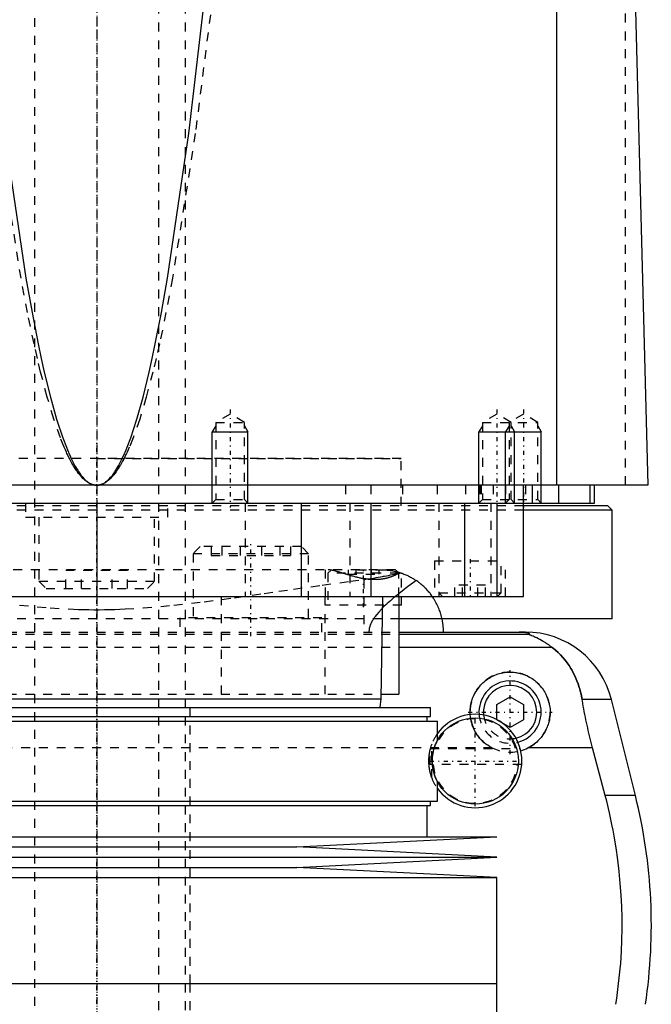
# Model space of a CAD drawing. Extents: x -90 to 90, y -319 to 984.
# Tile 7 of 11: x -9 to 62, y 18 to 129. Entities that reach past the tile are written whole.
import ezdxf

# ---------------------------------------------------------------- set-up
doc = ezdxf.new("R2010")
doc.units = 0
doc.linetypes.add('CENTER', pattern=[1.5, 0.45, -0.5, 0.05, -0.5])
doc.linetypes.add('DASHED', pattern=[2, 1, -1])
for name, color, linetype in [('AM_0', 7, 'CONTINUOUS'), ('AM_10', 7, 'CONTINUOUS'), ('AM_3', 7, 'DASHED'), ('AM_7', 7, 'CENTER')]:
    doc.layers.add(name, color=color, linetype=linetype)

msp = doc.modelspace()

# ---------------------------------------------------------------- linework, layer by layer
at = {"layer": 'AM_0', "color": 7, "linetype": 'CONTINUOUS'}
for p, q in [((51.74, 76.5), (51.74, 137.05)), ((60.5, 133.35), (62, 76.5)), ((62, 76.5), (-62, 76.5)), ((48, 64), (48, 76.5)), ((49, 76.5), (49, 74.5)), ((52, 74.5), (52, 76.5)), ((55.47, 76.5), (55.47, 74.5)), ((56, 74.5), (56, 76.5)), ((-56, 74.5), (56, 74.5)), ((0, 74.5), (0, 64)), ((13, 74.5), (13, 74.5)), ((23, 74.5), (23, 64)), ((30.85, 74.5), (30.85, 64)), ((41.36, 74.5), (41.36, 64)), ((45, 74.5), (45, 64)), ((57.5, 74.2), (48.01, 74.2)), ((58, 73.7), (57.5, 74.2)), ((58, 73.7), (48.01, 73.7)), ((58, 61.5), (58, 73.7)), ((-48, 64), (48, 64)), ((32, 52.5), (32.18, 64)), ((34, 64), (34, 53)), ((58, 61.5), (34.04, 61.5)), ((34, 60), (48.19, 60)), ((34, 59.75), (48.57, 59.75)), ((34, 58.31), (51.17, 58.31)), ((-32, 52.5), (32, 52.5)), ((31.9, 51.5), (32, 52.5)), ((32.01, 53), (34, 53)), ((45, 51.87), (46.5, 52.73)), ((46.5, 52.73), (48, 51.87)), ((57.89, 52.43), (54.6, 52.43)), ((60.6, 41.62), (57.89, 52.43)), ((-37.53, 51.5), (37.53, 51.5)), ((37.53, 50.5), (37.53, 51.5)), ((45, 50.13), (45, 51.87)), ((48, 51.87), (48, 50.13)), ((-38.33, 50), (38.33, 50)), ((-37.53, 50.5), (37.53, 50.5)), ((37.17, 50), (37.17, 50.5)), ((38.33, 47.84), (38.33, 50)), ((46.5, 49.27), (45, 50.13)), ((48, 50.13), (46.5, 49.27)), ((55.78, 46.97), (48.5, 46.97)), ((57.2, 41.62), (55.78, 46.97)), ((38.33, 41), (38.33, 43.16)), ((-38.33, 41), (38.33, 41)), ((37.53, 40.5), (37.53, 41)), ((60.6, 41.62), (57.2, 41.62)), ((-37.53, 40.5), (37.53, 40.5)), ((37.17, 37), (37.17, 40.5)), ((-45, 37), (45, 37)), ((22.5, 35.85), (45, 37)), ((-22.5, 35.85), (22.5, 35.85)), ((45, 34.7), (22.5, 35.85)), ((-45, 34.7), (45, 34.7)), ((22.5, 33.55), (45, 34.7)), ((-22.5, 33.55), (22.5, 33.55)), ((45, 32.4), (22.5, 33.55)), ((-45, 32.4), (45, 32.4)), ((45, 20.5), (45, 32.4)), ((-45, 20.5), (45, 20.5)), ((-45, 20.5), (0, 20.5)), ((45, 7.1), (45, 20.5))]:
    msp.add_line(p, q, dxfattribs=at)
for points in [[(0, 76.5, 0), (0.01, 76.5, 0), (0.03, 76.5, 0), (0.05, 76.5, 0), (0.06, 76.5, 0), (0.07, 76.5, 0), (0.09, 76.5, 0), (0.11, 76.5, 0), (0.13, 76.51, 0), (0.14, 76.51, 0), (0.16, 76.51, 0), (0.17, 76.51, 0), (0.18, 76.51, 0), (0.2, 76.51, 0), (0.22, 76.52, 0), (0.24, 76.52, 0), (0.26, 76.52, 0), (0.28, 76.53, 0), (0.29, 76.53, 0), (0.3, 76.53, 0), (0.32, 76.54, 0), (0.34, 76.54, 0), (0.35, 76.54, 0), (0.36, 76.55, 0), (0.38, 76.55, 0), (0.4, 76.56, 0), (0.41, 76.56, 0), (0.42, 76.56, 0), (0.43, 76.57, 0), (0.45, 76.58, 0), (0.47, 76.58, 0), (0.49, 76.59, 0), (0.51, 76.6, 0), (0.52, 76.6, 0), (0.53, 76.6, 0), (0.55, 76.61, 0), (0.57, 76.62, 0), (0.59, 76.63, 0), (0.61, 76.63, 0), (0.63, 76.64, 0), (0.64, 76.65, 0), (0.65, 76.65, 0), (0.67, 76.66, 0), (0.69, 76.67, 0), (0.75, 76.71, 0), (0.87, 76.78, 0), (0.99, 76.85, 0), (1.04, 76.9, 0), (1.1, 76.94, 0), (1.22, 77.04, 0), (1.33, 77.15, 0), (1.45, 77.27, 0), (1.56, 77.39, 0), (1.68, 77.53, 0), (1.74, 77.6, 0), (1.8, 77.68, 0), (1.91, 77.83, 0), (2.03, 78, 0), (2.09, 78.09, 0), (2.14, 78.18, 0), (2.26, 78.36, 0), (2.38, 78.56, 0), (2.43, 78.66, 0), (2.49, 78.76, 0), (2.61, 78.98, 0), (2.72, 79.2, 0), (2.84, 79.44, 0), (2.95, 79.68, 0), (3.07, 79.94, 0), (3.13, 80.07, 0), (3.19, 80.2, 0), (3.3, 80.48, 0), (3.42, 80.76, 0), (3.82, 81.83, 0), (4.52, 83.94, 0), (5.21, 86.41, 0), (5.9, 89.22, 0), (6.24, 90.76, 0), (6.59, 92.39, 0), (7.28, 95.91, 0), (7.97, 99.77, 0), (10.36, 116.04, 0), (12.4, 133.35, 0)], [(-10.36, 116.04, 0), (-7.97, 99.77, 0), (-7.28, 95.91, 0), (-6.59, 92.39, 0), (-6.24, 90.76, 0), (-5.9, 89.22, 0), (-5.21, 86.41, 0), (-4.52, 83.94, 0), (-3.82, 81.83, 0), (-3.42, 80.76, 0), (-3.3, 80.48, 0), (-3.19, 80.2, 0), (-3.13, 80.07, 0), (-3.07, 79.94, 0), (-2.95, 79.68, 0), (-2.84, 79.44, 0), (-2.72, 79.2, 0), (-2.61, 78.98, 0), (-2.49, 78.76, 0), (-2.43, 78.66, 0), (-2.38, 78.56, 0), (-2.26, 78.36, 0), (-2.14, 78.18, 0), (-2.09, 78.09, 0), (-2.03, 78, 0), (-1.91, 77.83, 0), (-1.8, 77.68, 0), (-1.74, 77.6, 0), (-1.68, 77.53, 0), (-1.56, 77.39, 0), (-1.45, 77.27, 0), (-1.33, 77.15, 0), (-1.22, 77.04, 0), (-1.1, 76.94, 0), (-1.04, 76.9, 0), (-0.99, 76.85, 0), (-0.87, 76.78, 0), (-0.75, 76.71, 0), (-0.64, 76.65, 0), (-0.57, 76.62, 0), (-0.55, 76.61, 0), (-0.53, 76.6, 0), (-0.52, 76.6, 0), (-0.51, 76.6, 0), (-0.49, 76.59, 0), (-0.47, 76.58, 0), (-0.45, 76.58, 0), (-0.43, 76.57, 0), (-0.42, 76.56, 0), (-0.41, 76.56, 0), (-0.4, 76.56, 0), (-0.38, 76.55, 0), (-0.36, 76.55, 0), (-0.35, 76.54, 0), (-0.34, 76.54, 0), (-0.32, 76.54, 0), (-0.3, 76.53, 0), (-0.29, 76.53, 0), (-0.28, 76.53, 0), (-0.26, 76.52, 0), (-0.24, 76.52, 0), (-0.22, 76.52, 0), (-0.2, 76.51, 0), (-0.18, 76.51, 0), (-0.17, 76.51, 0), (-0.16, 76.51, 0), (-0.14, 76.51, 0), (-0.13, 76.51, 0), (-0.11, 76.5, 0), (-0.09, 76.5, 0), (-0.07, 76.5, 0), (-0.06, 76.5, 0), (-0.05, 76.5, 0), (-0.03, 76.5, 0), (-0.01, 76.5, 0), (0, 76.5, 0)], [(39, 60, 0), (39, 60.25, 0), (38.96, 60.74, 0), (38.89, 61.25, 0), (38.84, 61.5, 0)], [(48.57, 59.75, 0), (48.58, 59.75, 0), (48.6, 59.77, 0), (48.62, 59.78, 0), (48.62, 59.79, 0), (48.63, 59.8, 0), (48.63, 59.81, 0), (48.63, 59.83, 0), (48.63, 59.84, 0), (48.62, 59.86, 0), (48.6, 59.87, 0), (48.58, 59.88, 0), (48.57, 59.89, 0), (48.54, 59.9, 0), (48.49, 59.92, 0), (48.43, 59.93, 0), (48.35, 59.95, 0), (48.3, 59.96, 0), (48.28, 59.96, 0), (48.27, 59.96, 0), (48.26, 59.96, 0), (48.25, 59.96, 0), (48.23, 59.97, 0), (48.21, 59.97, 0), (48.2, 59.97, 0), (48.19, 59.97, 0), (48.16, 59.97, 0), (48.14, 59.98, 0), (48.13, 59.98, 0), (48.11, 59.98, 0), (48.09, 59.98, 0), (48.06, 59.98, 0), (48.03, 59.98, 0), (48, 59.99, 0), (47.97, 59.99, 0), (47.95, 59.99, 0), (47.93, 59.99, 0), (47.91, 59.99, 0), (47.9, 59.99, 0), (47.9, 59.99, 0), (47.89, 59.99, 0), (47.89, 59.99, 0), (47.88, 59.99, 0), (47.88, 59.99, 0), (47.87, 59.99, 0), (47.86, 59.99, 0), (47.86, 59.99, 0), (47.85, 59.99, 0), (47.85, 59.99, 0), (47.84, 59.99, 0), (47.83, 59.99, 0), (47.83, 59.99, 0), (47.82, 60, 0), (47.81, 60, 0), (47.81, 60, 0), (47.81, 60, 0), (47.8, 60, 0), (47.79, 60, 0), (47.78, 60, 0), (47.78, 60, 0), (47.77, 60, 0), (47.76, 60, 0), (47.76, 60, 0), (47.75, 60, 0), (47.74, 60, 0), (47.73, 60, 0), (47.73, 60, 0), (47.72, 60, 0), (47.71, 60, 0), (47.71, 60, 0), (47.7, 60, 0), (47.69, 60, 0), (47.69, 60, 0), (47.68, 60, 0), (47.67, 60, 0), (47.67, 60, 0), (47.66, 60, 0), (47.66, 60, 0), (47.65, 60, 0), (47.64, 60, 0), (47.63, 60, 0), (47.62, 60, 0), (47.61, 60, 0), (47.61, 60, 0), (47.6, 60, 0), (47.59, 60, 0), (47.58, 60, 0), (47.57, 60, 0), (47.57, 60, 0), (47.56, 60, 0), (47.55, 60, 0), (47.55, 60, 0), (47.54, 60, 0), (47.53, 60, 0), (47.52, 60, 0)], [(51.17, 58.31, 0), (51.06, 58.39, 0), (50.84, 58.55, 0), (50.63, 58.69, 0), (50.53, 58.76, 0), (50.43, 58.83, 0), (50.23, 58.95, 0), (50.04, 59.06, 0), (49.85, 59.16, 0), (49.68, 59.25, 0), (49.52, 59.33, 0), (49.44, 59.37, 0), (49.36, 59.4, 0), (49.22, 59.46, 0), (49.09, 59.52, 0), (48.96, 59.57, 0), (48.89, 59.6, 0), (48.88, 59.61, 0), (48.86, 59.61, 0), (48.85, 59.62, 0), (48.84, 59.62, 0), (48.82, 59.63, 0), (48.8, 59.64, 0), (48.78, 59.64, 0), (48.77, 59.65, 0), (48.75, 59.66, 0), (48.74, 59.66, 0), (48.73, 59.66, 0), (48.72, 59.67, 0), (48.7, 59.67, 0), (48.7, 59.68, 0), (48.69, 59.68, 0), (48.68, 59.69, 0), (48.66, 59.69, 0), (48.66, 59.69, 0), (48.65, 59.7, 0), (48.64, 59.7, 0), (48.63, 59.71, 0), (48.62, 59.71, 0), (48.61, 59.71, 0), (48.6, 59.72, 0), (48.59, 59.72, 0), (48.59, 59.72, 0), (48.58, 59.73, 0), (48.58, 59.73, 0), (48.57, 59.73, 0), (48.57, 59.74, 0), (48.57, 59.74, 0), (48.57, 59.74, 0), (48.57, 59.74, 0), (48.57, 59.74, 0), (48.57, 59.75, 0), (48.57, 59.75, 0)], [(54.6, 52.43, 0), (54.57, 52.62, 0), (54.49, 53.02, 0), (54.39, 53.4, 0), (54.34, 53.6, 0), (54.28, 53.78, 0), (54.16, 54.16, 0), (54.02, 54.53, 0), (53.87, 54.89, 0), (53.71, 55.24, 0), (53.53, 55.58, 0), (53.43, 55.75, 0), (53.34, 55.91, 0), (53.13, 56.24, 0), (52.91, 56.55, 0), (52.68, 56.85, 0), (52.44, 57.14, 0), (52.18, 57.42, 0), (52.04, 57.56, 0), (51.91, 57.69, 0), (51.62, 57.95, 0), (51.33, 58.19, 0), (51.17, 58.31, 0)], [(42.01, 50.72, 0), (42, 50.81, 0), (42, 50.98, 0), (42, 51.16, 0), (42.01, 51.24, 0), (42.01, 51.33, 0), (42.03, 51.51, 0), (42.05, 51.68, 0), (42.08, 51.86, 0), (42.12, 52.03, 0), (42.17, 52.21, 0), (42.19, 52.29, 0), (42.22, 52.38, 0), (42.28, 52.55, 0), (42.34, 52.72, 0), (42.41, 52.88, 0), (42.49, 53.05, 0), (42.58, 53.2, 0), (42.62, 53.28, 0), (42.67, 53.36, 0), (42.76, 53.51, 0), (42.87, 53.65, 0), (42.92, 53.72, 0), (42.97, 53.79, 0), (43.08, 53.93, 0), (43.2, 54.06, 0), (43.26, 54.12, 0), (43.32, 54.18, 0), (43.44, 54.3, 0), (43.57, 54.42, 0), (43.71, 54.53, 0), (43.85, 54.63, 0), (43.99, 54.74, 0), (44.07, 54.79, 0), (44.15, 54.83, 0), (44.3, 54.93, 0), (44.46, 55.01, 0), (44.63, 55.09, 0), (44.8, 55.17, 0), (44.97, 55.23, 0), (45.06, 55.26, 0), (45.14, 55.29, 0), (45.32, 55.34, 0), (45.5, 55.39, 0), (45.68, 55.42, 0), (45.86, 55.45, 0), (46.04, 55.48, 0), (46.13, 55.48, 0), (46.22, 55.49, 0), (46.39, 55.5, 0), (46.57, 55.5, 0), (46.75, 55.49, 0), (46.93, 55.48, 0), (47.11, 55.46, 0), (47.2, 55.45, 0), (47.29, 55.43, 0), (47.47, 55.39, 0), (47.65, 55.35, 0), (47.82, 55.3, 0), (48, 55.24, 0), (48.17, 55.18, 0), (48.25, 55.14, 0), (48.34, 55.11, 0), (48.5, 55.03, 0), (48.67, 54.94, 0), (48.75, 54.9, 0), (48.82, 54.85, 0), (48.98, 54.76, 0), (49.12, 54.66, 0), (49.2, 54.6, 0), (49.27, 54.55, 0), (49.4, 54.44, 0), (49.53, 54.32, 0), (49.66, 54.21, 0), (49.78, 54.08, 0), (49.89, 53.96, 0), (49.95, 53.89, 0), (50.01, 53.82, 0), (50.11, 53.68, 0), (50.22, 53.54, 0), (50.31, 53.39, 0), (50.41, 53.24, 0), (50.49, 53.08, 0), (50.53, 53, 0), (50.57, 52.92, 0), (50.64, 52.75, 0), (50.71, 52.58, 0), (50.77, 52.41, 0), (50.83, 52.24, 0), (50.87, 52.07, 0), (50.89, 51.98, 0), (50.91, 51.89, 0), (50.94, 51.72, 0), (50.97, 51.54, 0), (50.99, 51.36, 0), (51, 51.19, 0), (51, 51.02, 0), (51, 50.93, 0), (51, 50.84, 0), (50.99, 50.67, 0), (50.97, 50.49, 0), (50.95, 50.31, 0), (50.92, 50.13, 0), (50.88, 49.95, 0), (50.85, 49.86, 0), (50.83, 49.77, 0), (50.78, 49.6, 0), (50.71, 49.42, 0), (50.68, 49.34, 0), (50.65, 49.25, 0), (50.57, 49.08, 0), (50.49, 48.91, 0), (50.44, 48.83, 0), (50.4, 48.75, 0), (50.3, 48.59, 0), (50.2, 48.44, 0), (50.09, 48.29, 0), (49.98, 48.15, 0), (49.86, 48.01, 0), (49.8, 47.95, 0), (49.74, 47.88, 0), (49.62, 47.76, 0), (49.49, 47.63, 0), (49.35, 47.52, 0), (49.21, 47.41, 0), (49.06, 47.3, 0), (48.98, 47.25, 0), (48.9, 47.2, 0), (48.74, 47.1, 0), (48.58, 47.01, 0), (48.5, 46.97, 0)], [(55.78, 46.97, 0), (55.74, 47.12, 0), (55.66, 47.42, 0), (55.58, 47.73, 0), (55.55, 47.88, 0), (55.51, 48.03, 0), (55.44, 48.33, 0), (55.37, 48.63, 0), (55.3, 48.92, 0), (55.23, 49.22, 0), (55.16, 49.52, 0), (55.13, 49.68, 0), (55.1, 49.83, 0), (55.03, 50.13, 0), (54.97, 50.44, 0), (54.91, 50.74, 0), (54.85, 51.05, 0), (54.79, 51.35, 0), (54.76, 51.51, 0), (54.73, 51.66, 0), (54.68, 51.97, 0), (54.63, 52.27, 0), (54.6, 52.43, 0)], [(58.39, 18.16, 0), (58.5, 18.82, 0), (58.67, 20.16, 0), (58.82, 21.48, 0), (58.88, 22.14, 0), (58.94, 22.8, 0), (59.02, 24.1, 0), (59.07, 25.38, 0), (59.09, 26.64, 0), (59.09, 27.88, 0), (59.06, 29.15, 0), (59.03, 29.79, 0), (58.99, 30.44, 0), (58.9, 31.75, 0), (58.78, 33.07, 0), (58.62, 34.4, 0), (58.43, 35.73, 0), (58.21, 37.05, 0), (58.09, 37.72, 0), (57.96, 38.38, 0), (57.68, 39.69, 0), (57.37, 40.98, 0), (57.2, 41.62, 0)]]:
    msp.add_polyline3d(points, dxfattribs=at)
msp.add_circle((42.58, 45.5), 4.85, dxfattribs=at)
for centre, radius, start, end in [((48.19, 50), 10, 14.0378, 90), ((46.5, 51), 3.5, 284.5812, 184.3928), ((46.5, 51), 3, 282.5522, 186.4217), ((42.58, 45.5), 5.25, 215.9506, 144.0494), ((46.5, 51), 4.5, 285.3986, 296.3628), ((2.39, 27.06), 60, 351.467, 14.0378)]:
    msp.add_arc(centre, radius, start, end, dxfattribs=at)
at = {"layer": 'AM_10', "color": 7, "linetype": 'CONTINUOUS'}
for p, q in [((13.38, 83.16), (13, 82.5)), ((16.62, 83.16), (17, 82.5)), ((43.38, 83.16), (43, 82.5)), ((46.38, 83.16), (46, 82.5)), ((46.62, 83.16), (47, 82.5)), ((49.62, 83.16), (50, 82.5)), ((13, 74.5), (13, 82.5)), ((13, 82.5), (17, 82.5)), ((17, 74.5), (17, 82.5)), ((43, 74.5), (43, 82.5)), ((43, 82.5), (50, 82.5)), ((46, 74.5), (46, 82.5)), ((47, 74.5), (47, 82.5)), ((50, 74.5), (50, 82.5))]:
    msp.add_line(p, q, dxfattribs=at)
at = {"layer": 'AM_3', "color": 6, "linetype": 'DASHED'}
for p, q in [((-7, 629), (-7, -50.5)), ((7, -50.5), (7, 629)), ((10, -10.5), (10, 613.5)), ((59.5, 76.5), (59.5, 135.49)), ((15, 84.5), (13.38, 83.56)), ((16.62, 83.56), (15, 84.5)), ((45, 84.5), (43.38, 83.56)), ((46.62, 83.56), (45, 84.5)), ((48, 84.5), (46.38, 83.56)), ((49.62, 83.56), (48, 84.5)), ((13.38, 83.56), (13.38, 74.88)), ((13.38, 83.56), (16.62, 83.56)), ((16.62, 74.88), (16.62, 83.56)), ((43.38, 83.56), (43.38, 74.88)), ((43.38, 83.56), (49.62, 83.56)), ((46.38, 83.56), (46.38, 74.88)), ((46.62, 74.88), (46.62, 83.56)), ((49.62, 74.88), (49.62, 83.56)), ((34.25, 79.5), (-34.25, 79.5)), ((0, 79.5), (34.25, 79.5)), ((34.25, 74.2), (34.25, 79.5)), ((28, 76.5), (28, 74.5)), ((30.84, 76.5), (30.84, 74.5)), ((34.38, 76.5), (34.38, 74.5)), ((38.29, 76.5), (38.29, 74.5)), ((41.5, 76.5), (41.5, 74.5)), ((43.09, 76.5), (43.09, 74.5)), ((43.24, 76.5), (43.24, 74.5)), ((44.59, 76.5), (44.59, 74.5)), ((46, 76.5), (46, 74.5)), ((48.25, 76.5), (48.25, 74.5)), ((48.01, 74.2), (-48.01, 74.2)), ((-8, 74.5), (-8, 72.9)), ((8, 72.9), (8, 74.5)), ((13.38, 74.88), (13, 74.5)), ((13.38, 74.88), (16.62, 74.88)), ((17, 74.5), (16.62, 74.88)), ((16.7, 74.5), (16.7, 64)), ((28.48, 74.5), (28.48, 64)), ((38.5, 74.5), (38.5, 64)), ((43.38, 74.88), (43, 74.5)), ((43.38, 74.88), (49.62, 74.88)), ((44.34, 74.5), (44.34, 64)), ((46.38, 74.88), (46, 74.5)), ((47, 74.5), (46.62, 74.88)), ((50, 74.5), (49.62, 74.88)), ((48.01, 73.7), (-48.01, 73.7)), ((-8, 72.9), (8, 72.9)), ((-6.5, 72.9), (-6.5, 65.7)), ((6.5, 65.7), (6.5, 72.9)), ((11.64, 69.6), (10.84, 68.8)), ((10.84, 68.8), (10.84, 61.6)), ((23.84, 68.8), (10.84, 68.8)), ((23.04, 69.6), (11.64, 69.6)), ((12.88, 69.6), (12.88, 68.6)), ((14.07, 69.6), (14.07, 68.6)), ((16.15, 69.6), (16.15, 68.6)), ((18.54, 69.6), (18.54, 68.6)), ((20.61, 69.6), (20.61, 68.6)), ((21.8, 69.6), (21.8, 68.6)), ((23.84, 68.8), (23.04, 69.6)), ((23.84, 61.6), (23.84, 68.8)), ((12.88, 68.6), (21.8, 68.6)), ((38, 68), (38, 64)), ((38, 68), (46, 68)), ((45.5, 64.4), (45.5, 68)), ((46, 64), (46, 68)), ((33.6, 67), (-33.6, 67)), ((-3.46, 64.9), (-3.46, 66.9)), ((3.46, 66.9), (-3.46, 66.9)), ((-1.73, 64.9), (-1.73, 66.9)), ((1.73, 64.9), (1.73, 66.9)), ((3.46, 64.9), (3.46, 66.9)), ((25.7, 67), (25.7, 63)), ((26.4, 67), (26, 66.6)), ((26, 66.6), (26, 63)), ((34, 66.6), (26, 66.6)), ((28.27, 67), (28.27, 66.5)), ((28.27, 66.5), (31.73, 66.5)), ((29.13, 67), (29.13, 66.5)), ((29.34, 67), (31.73, 66.98)), ((30.87, 67), (30.87, 66.5)), ((31.73, 67), (31.73, 66.5)), ((31.73, 66.98), (32.38, 66.99)), ((34, 66.6), (33.6, 67)), ((34, 64), (34, 66.6)), ((34.3, 63), (34.3, 66.61)), ((-6.5, 65.7), (-5.7, 64.9)), ((-6.5, 65.7), (6.5, 65.7)), ((5.7, 64.9), (6.5, 65.7)), ((30.04, 65.9), (30.04, 60)), ((-5.7, 64.9), (5.7, 64.9)), ((38.5, 64.4), (38.9, 64)), ((38.5, 64.4), (45.5, 64.4)), ((40.27, 64), (40.27, 65.25)), ((43.73, 65.25), (40.27, 65.25)), ((41.13, 64), (41.13, 65.25)), ((42.87, 64), (42.87, 65.25)), ((43.73, 64), (43.73, 65.25)), ((45.1, 64), (45.5, 64.4)), ((13.98, 64), (13.98, 53)), ((25.65, 64), (25.65, 53)), ((34.3, 63), (25.7, 63)), ((34.04, 61.5), (-34.04, 61.5)), ((9.34, 61.6), (9.34, 60)), ((25.34, 61.6), (9.34, 61.6)), ((25.34, 60), (25.34, 61.6)), ((-34, 60), (34, 60)), ((-34, 59.75), (34, 59.75)), ((-34, 58.31), (34, 58.31)), ((-32.01, 53), (32.01, 53)), ((10.5, 20.5), (10.5, 51.5)), ((44.5, 46.97), (-38.33, 46.97)), ((37.5, 45.1), (37.5, 46.84)), ((37.52, 46.9), (47.63, 46.9)), ((37.68, 43.6), (37.68, 47.4)), ((47.81, 45.1), (37.5, 45.1)), ((10.5, -10.5), (10.5, 20.5))]:
    msp.add_line(p, q, dxfattribs=at)
for points in [[(13.28, 133.35, 0), (11.09, 116.03, 0), (8.52, 99.76, 0), (7.79, 95.9, 0), (7.05, 92.38, 0), (6.68, 90.76, 0), (6.31, 89.22, 0), (5.57, 86.4, 0), (4.83, 83.94, 0), (4.09, 81.83, 0), (3.65, 80.76, 0), (3.53, 80.47, 0), (3.41, 80.2, 0), (3.35, 80.07, 0), (3.28, 79.94, 0), (3.16, 79.68, 0), (3.04, 79.44, 0), (2.91, 79.2, 0), (2.79, 78.98, 0), (2.66, 78.76, 0), (2.6, 78.66, 0), (2.54, 78.56, 0), (2.42, 78.36, 0), (2.29, 78.17, 0), (2.23, 78.09, 0), (2.17, 78, 0), (2.05, 77.83, 0), (1.92, 77.68, 0), (1.86, 77.6, 0), (1.8, 77.53, 0), (1.67, 77.39, 0), (1.55, 77.26, 0), (1.43, 77.15, 0), (1.3, 77.04, 0), (1.18, 76.94, 0), (1.12, 76.9, 0), (1.05, 76.85, 0), (0.93, 76.78, 0), (0.81, 76.71, 0), (0.68, 76.65, 0), (0.56, 76.6, 0), (0.49, 76.58, 0), (0.46, 76.57, 0), (0.44, 76.56, 0), (0.43, 76.56, 0), (0.42, 76.56, 0), (0.4, 76.55, 0), (0.38, 76.55, 0), (0.37, 76.54, 0), (0.36, 76.54, 0), (0.34, 76.54, 0), (0.32, 76.53, 0), (0.31, 76.53, 0), (0.3, 76.53, 0), (0.28, 76.52, 0), (0.26, 76.52, 0), (0.24, 76.52, 0), (0.22, 76.51, 0), (0.2, 76.51, 0), (0.19, 76.51, 0), (0.18, 76.51, 0), (0.15, 76.51, 0), (0.13, 76.51, 0), (0.11, 76.5, 0), (0.09, 76.5, 0), (0.07, 76.5, 0), (0.06, 76.5, 0), (0.05, 76.5, 0), (0.03, 76.5, 0), (0.01, 76.5, 0), (0, 76.5, 0)], [(0, 76.5, 0), (-0.01, 76.5, 0), (-0.03, 76.5, 0), (-0.05, 76.5, 0), (-0.06, 76.5, 0), (-0.07, 76.5, 0), (-0.09, 76.5, 0), (-0.11, 76.5, 0), (-0.13, 76.51, 0), (-0.15, 76.51, 0), (-0.18, 76.51, 0), (-0.19, 76.51, 0), (-0.2, 76.51, 0), (-0.22, 76.51, 0), (-0.24, 76.52, 0), (-0.26, 76.52, 0), (-0.28, 76.52, 0), (-0.3, 76.53, 0), (-0.31, 76.53, 0), (-0.32, 76.53, 0), (-0.34, 76.54, 0), (-0.36, 76.54, 0), (-0.37, 76.54, 0), (-0.38, 76.55, 0), (-0.4, 76.55, 0), (-0.42, 76.56, 0), (-0.43, 76.56, 0), (-0.44, 76.56, 0), (-0.46, 76.57, 0), (-0.49, 76.58, 0), (-0.51, 76.58, 0), (-0.53, 76.59, 0), (-0.55, 76.6, 0), (-0.56, 76.6, 0), (-0.57, 76.6, 0), (-0.59, 76.61, 0), (-0.61, 76.62, 0), (-0.68, 76.65, 0), (-0.81, 76.71, 0), (-0.93, 76.78, 0), (-1.05, 76.85, 0), (-1.12, 76.9, 0), (-1.18, 76.94, 0), (-1.3, 77.04, 0), (-1.43, 77.15, 0), (-1.55, 77.26, 0), (-1.67, 77.39, 0), (-1.8, 77.53, 0), (-1.86, 77.6, 0), (-1.92, 77.68, 0), (-2.05, 77.83, 0), (-2.17, 78, 0), (-2.23, 78.09, 0), (-2.29, 78.17, 0), (-2.42, 78.36, 0), (-2.54, 78.56, 0), (-2.6, 78.66, 0), (-2.66, 78.76, 0), (-2.79, 78.98, 0), (-2.91, 79.2, 0), (-3.04, 79.44, 0), (-3.16, 79.68, 0), (-3.28, 79.94, 0), (-3.35, 80.07, 0), (-3.41, 80.2, 0), (-3.53, 80.47, 0), (-3.65, 80.76, 0), (-4.09, 81.83, 0), (-4.83, 83.94, 0), (-5.57, 86.4, 0), (-6.31, 89.22, 0), (-6.68, 90.76, 0), (-7.05, 92.38, 0), (-7.79, 95.9, 0), (-8.52, 99.76, 0), (-11.09, 116.03, 0)], [(34.07, 66.69, 0), (34.05, 66.68, 0), (34.02, 66.65, 0), (33.99, 66.63, 0), (33.97, 66.62, 0), (33.95, 66.6, 0), (33.91, 66.58, 0), (33.87, 66.55, 0), (33.83, 66.53, 0), (33.78, 66.5, 0), (33.74, 66.48, 0), (33.71, 66.46, 0), (33.69, 66.45, 0), (33.64, 66.42, 0), (33.59, 66.4, 0), (33.53, 66.37, 0), (33.48, 66.35, 0), (33.42, 66.32, 0), (33.39, 66.31, 0), (33.36, 66.29, 0), (33.3, 66.27, 0), (33.24, 66.24, 0), (33.21, 66.23, 0), (33.18, 66.22, 0), (33.11, 66.2, 0), (33.05, 66.17, 0), (33.01, 66.16, 0), (32.98, 66.15, 0), (32.91, 66.13, 0), (32.84, 66.11, 0), (32.77, 66.09, 0), (32.69, 66.06, 0), (32.62, 66.05, 0), (32.58, 66.04, 0), (32.54, 66.03, 0), (32.46, 66.01, 0), (32.38, 65.99, 0), (32.3, 65.98, 0), (32.22, 65.96, 0), (32.13, 65.95, 0), (32.09, 65.94, 0), (32.05, 65.94, 0), (31.96, 65.93, 0), (31.87, 65.92, 0), (31.79, 65.91, 0), (31.7, 65.9, 0), (31.61, 65.9, 0), (31.56, 65.89, 0), (31.52, 65.89, 0), (31.43, 65.89, 0), (31.33, 65.89, 0), (31.24, 65.89, 0), (31.14, 65.89, 0), (31.05, 65.89, 0), (31, 65.89, 0), (30.95, 65.89, 0), (30.86, 65.9, 0), (30.76, 65.9, 0), (30.67, 65.91, 0), (30.57, 65.92, 0), (30.47, 65.93, 0), (30.43, 65.94, 0), (30.38, 65.94, 0), (30.28, 65.96, 0), (30.18, 65.97, 0), (30.14, 65.98, 0), (30.09, 65.98, 0), (29.99, 66, 0), (29.9, 66.02, 0), (29.85, 66.03, 0), (29.8, 66.03, 0), (29.7, 66.05, 0), (29.61, 66.07, 0), (29.51, 66.09, 0), (29.42, 66.11, 0), (29.32, 66.14, 0), (29.27, 66.15, 0), (29.23, 66.16, 0), (29.13, 66.18, 0), (29.04, 66.21, 0), (28.95, 66.23, 0), (28.86, 66.26, 0), (28.76, 66.28, 0), (28.72, 66.29, 0), (28.67, 66.31, 0), (28.58, 66.33, 0), (28.49, 66.36, 0), (28.41, 66.38, 0), (28.32, 66.41, 0), (28.23, 66.43, 0), (28.19, 66.45, 0), (28.14, 66.46, 0), (28.06, 66.49, 0), (27.98, 66.51, 0), (27.89, 66.54, 0), (27.81, 66.56, 0), (27.73, 66.59, 0), (27.69, 66.6, 0), (27.65, 66.61, 0), (27.57, 66.64, 0), (27.49, 66.66, 0), (27.41, 66.69, 0), (27.34, 66.71, 0), (27.26, 66.73, 0), (27.23, 66.74, 0), (27.19, 66.75, 0), (27.12, 66.77, 0), (27.05, 66.79, 0), (27.01, 66.8, 0), (26.98, 66.81, 0), (26.91, 66.83, 0), (26.84, 66.85, 0), (26.81, 66.86, 0), (26.78, 66.87, 0), (26.72, 66.89, 0), (26.65, 66.9, 0), (26.59, 66.92, 0), (26.54, 66.93, 0), (26.48, 66.94, 0), (26.45, 66.95, 0), (26.42, 66.95, 0), (26.37, 66.96, 0), (26.32, 66.97, 0), (26.27, 66.98, 0), (26.22, 66.99, 0), (26.18, 66.99, 0), (26.15, 66.99, 0), (26.13, 67, 0), (26.09, 67, 0), (26.05, 67, 0), (26.03, 67, 0)], [(30.04, 65.9, 0), (30.17, 65.92, 0), (30.43, 65.96, 0), (30.68, 65.99, 0), (30.81, 66.01, 0), (30.94, 66.03, 0), (31.18, 66.07, 0), (31.43, 66.11, 0), (31.67, 66.15, 0), (31.91, 66.2, 0), (32.14, 66.24, 0), (32.26, 66.26, 0), (32.37, 66.28, 0), (32.6, 66.33, 0), (32.82, 66.37, 0), (33.05, 66.41, 0), (33.26, 66.46, 0), (33.48, 66.5, 0), (33.58, 66.52, 0), (33.69, 66.54, 0), (33.89, 66.59, 0), (34.1, 66.63, 0), (34.2, 66.65, 0)], [(32, 67, 0), (32.12, 67, 0), (32.34, 66.99, 0), (32.56, 66.98, 0), (32.66, 66.97, 0), (32.76, 66.96, 0), (32.95, 66.94, 0), (33.13, 66.91, 0), (33.3, 66.88, 0), (33.45, 66.85, 0), (33.6, 66.81, 0), (33.67, 66.8, 0), (33.74, 66.78, 0), (33.86, 66.75, 0), (33.97, 66.72, 0), (34.07, 66.69, 0), (34.14, 66.66, 0), (34.21, 66.64, 0), (34.23, 66.63, 0), (34.25, 66.63, 0), (34.28, 66.62, 0), (34.3, 66.61, 0), (34.3, 66.61, 0)], [(32.38, 66.99, 0), (32.47, 66.98, 0), (32.66, 66.97, 0), (32.84, 66.95, 0), (32.93, 66.94, 0), (33.01, 66.93, 0), (33.17, 66.9, 0), (33.32, 66.87, 0), (33.46, 66.85, 0), (33.6, 66.81, 0), (33.72, 66.78, 0), (33.78, 66.77, 0), (33.84, 66.75, 0), (33.94, 66.73, 0), (34.03, 66.7, 0), (34.11, 66.68, 0), (34.17, 66.65, 0), (34.22, 66.64, 0), (34.24, 66.63, 0), (34.26, 66.62, 0), (34.29, 66.62, 0), (34.3, 66.61, 0), (34.3, 66.61, 0)], [(34.07, 66.69, 0), (34.12, 66.67, 0), (34.23, 66.63, 0), (34.34, 66.6, 0), (34.39, 66.58, 0), (34.45, 66.56, 0), (34.55, 66.52, 0), (34.66, 66.47, 0), (34.77, 66.43, 0), (34.87, 66.38, 0), (34.98, 66.34, 0), (35.03, 66.31, 0), (35.08, 66.28, 0), (35.19, 66.23, 0), (35.29, 66.18, 0), (35.39, 66.12, 0), (35.49, 66.07, 0), (35.6, 66.01, 0), (35.65, 65.98, 0), (35.7, 65.94, 0), (35.8, 65.88, 0), (35.9, 65.82, 0), (35.94, 65.78, 0)], [(-8.69, 63.02, 0), (-5.23, 62.71, 0), (-3.2, 62.59, 0), (-2.63, 62.56, 0), (-2.05, 62.54, 0), (-1.76, 62.54, 0), (-1.47, 62.53, 0), (-0.89, 62.52, 0), (-0.31, 62.51, 0), (-0.02, 62.51, 0), (0.27, 62.51, 0), (0.86, 62.52, 0), (1.44, 62.53, 0), (1.73, 62.53, 0), (2.02, 62.54, 0), (2.6, 62.56, 0), (3.18, 62.59, 0), (5.21, 62.71, 0), (8.67, 63.01, 0), (12.1, 63.41, 0), (15.49, 63.86, 0), (18.83, 64.34, 0), (20.48, 64.58, 0), (22.12, 64.81, 0), (25.35, 65.27, 0), (28.5, 65.7, 0), (30.04, 65.9, 0)], [(35.94, 65.78, 0), (35.76, 65.65, 0), (35.37, 65.37, 0), (34.97, 65.08, 0), (34.77, 64.93, 0), (34.57, 64.78, 0), (34.18, 64.46, 0), (33.78, 64.15, 0), (33.4, 63.83, 0), (33.03, 63.51, 0), (32.68, 63.2, 0), (32.52, 63.04, 0), (32.35, 62.89, 0), (32.04, 62.57, 0), (31.74, 62.25, 0), (31.47, 61.93, 0), (31.32, 61.74, 0), (31.28, 61.68, 0), (31.24, 61.63, 0), (31.22, 61.6, 0), (31.2, 61.57, 0), (31.16, 61.52, 0), (31.12, 61.46, 0), (31.09, 61.41, 0), (31.05, 61.35, 0), (31.02, 61.3, 0), (31, 61.27, 0), (30.99, 61.24, 0), (30.96, 61.19, 0), (30.93, 61.13, 0), (30.91, 61.1, 0), (30.9, 61.07, 0), (30.87, 61.02, 0), (30.84, 60.96, 0), (30.83, 60.93, 0), (30.82, 60.9, 0), (30.79, 60.84, 0), (30.77, 60.79, 0), (30.75, 60.73, 0), (30.73, 60.67, 0), (30.71, 60.6, 0), (30.7, 60.57, 0), (30.69, 60.54, 0), (30.68, 60.48, 0), (30.66, 60.42, 0), (30.65, 60.35, 0), (30.64, 60.29, 0), (30.63, 60.23, 0), (30.63, 60.19, 0), (30.63, 60.16, 0), (30.62, 60.1, 0), (30.62, 60.03, 0), (30.62, 60, 0)], [(37.75, 64, 0), (37.71, 64.06, 0), (37.62, 64.17, 0), (37.54, 64.28, 0), (37.5, 64.33, 0), (37.46, 64.39, 0), (37.37, 64.49, 0), (37.28, 64.6, 0), (37.18, 64.7, 0), (37.09, 64.81, 0), (36.99, 64.91, 0), (36.94, 64.96, 0), (36.89, 65.01, 0), (36.79, 65.11, 0), (36.68, 65.2, 0), (36.58, 65.3, 0), (36.47, 65.39, 0), (36.35, 65.48, 0), (36.3, 65.53, 0), (36.24, 65.57, 0), (36.12, 65.66, 0), (36, 65.74, 0), (35.94, 65.78, 0)], [(38.84, 61.5, 0), (38.82, 61.57, 0), (38.79, 61.71, 0), (38.75, 61.86, 0), (38.73, 61.93, 0), (38.71, 62, 0), (38.66, 62.14, 0), (38.62, 62.29, 0), (38.57, 62.43, 0), (38.51, 62.57, 0), (38.45, 62.71, 0), (38.42, 62.78, 0), (38.39, 62.85, 0), (38.33, 62.99, 0), (38.26, 63.13, 0), (38.19, 63.26, 0), (38.12, 63.4, 0), (38.04, 63.54, 0), (38, 63.6, 0), (37.96, 63.67, 0), (37.88, 63.8, 0), (37.79, 63.93, 0), (37.75, 64, 0)], [(47.52, 60, 0), (47.53, 60, 0), (47.54, 60, 0), (47.55, 60, 0), (47.55, 60, 0), (47.56, 60, 0), (47.57, 60, 0), (47.57, 60, 0), (47.58, 60, 0), (47.59, 60, 0), (47.6, 60, 0), (47.61, 60, 0), (47.61, 60, 0), (47.62, 60, 0), (47.63, 60, 0), (47.64, 60, 0), (47.65, 60, 0), (47.66, 60, 0), (47.66, 60, 0), (47.67, 60, 0), (47.67, 60, 0), (47.68, 60, 0), (47.69, 60, 0), (47.69, 60, 0), (47.7, 60, 0), (47.71, 60, 0), (47.71, 60, 0), (47.72, 60, 0), (47.73, 60, 0), (47.73, 60, 0), (47.74, 60, 0), (47.75, 60, 0), (47.76, 60, 0), (47.76, 60, 0), (47.77, 60, 0), (47.78, 60, 0), (47.78, 60, 0), (47.79, 60, 0), (47.8, 60, 0), (47.81, 60, 0), (47.81, 60, 0), (47.81, 60, 0), (47.82, 60, 0), (47.83, 59.99, 0), (47.83, 59.99, 0), (47.84, 59.99, 0), (47.85, 59.99, 0), (47.85, 59.99, 0), (47.86, 59.99, 0), (47.86, 59.99, 0), (47.87, 59.99, 0), (47.89, 59.99, 0), (47.93, 59.99, 0), (47.95, 59.99, 0), (47.97, 59.99, 0), (48, 59.99, 0), (48.03, 59.98, 0), (48.06, 59.98, 0), (48.09, 59.98, 0), (48.11, 59.98, 0), (48.13, 59.98, 0), (48.14, 59.98, 0), (48.16, 59.97, 0), (48.19, 59.97, 0), (48.2, 59.97, 0), (48.21, 59.97, 0), (48.23, 59.97, 0), (48.25, 59.96, 0), (48.26, 59.96, 0), (48.27, 59.96, 0), (48.28, 59.96, 0), (48.3, 59.96, 0), (48.35, 59.95, 0), (48.43, 59.93, 0), (48.49, 59.92, 0), (48.54, 59.9, 0), (48.57, 59.89, 0), (48.58, 59.88, 0), (48.6, 59.87, 0), (48.62, 59.86, 0), (48.63, 59.84, 0), (48.63, 59.83, 0), (48.63, 59.81, 0), (48.63, 59.8, 0), (48.62, 59.79, 0), (48.62, 59.78, 0), (48.6, 59.77, 0), (48.58, 59.75, 0), (48.57, 59.75, 0)], [(51.17, 58.31, 0), (51.33, 58.19, 0), (51.62, 57.95, 0), (51.91, 57.69, 0), (52.04, 57.56, 0), (52.18, 57.42, 0), (52.44, 57.14, 0), (52.68, 56.85, 0), (52.91, 56.55, 0), (53.13, 56.24, 0), (53.34, 55.91, 0), (53.44, 55.75, 0), (53.53, 55.58, 0), (53.71, 55.24, 0), (53.87, 54.88, 0), (54.02, 54.53, 0), (54.16, 54.16, 0), (54.28, 53.78, 0), (54.34, 53.6, 0), (54.39, 53.4, 0), (54.49, 53.02, 0), (54.57, 52.62, 0), (54.6, 52.43, 0)], [(42.05, 50.32, 0), (42.04, 50.39, 0), (42.03, 50.52, 0), (42.01, 50.65, 0), (42.01, 50.72, 0)], [(44.5, 46.97, 0), (44.39, 47.02, 0), (44.18, 47.14, 0), (43.98, 47.27, 0), (43.88, 47.34, 0), (43.78, 47.41, 0), (43.6, 47.56, 0), (43.42, 47.72, 0), (43.26, 47.88, 0), (43.1, 48.05, 0), (42.95, 48.24, 0), (42.88, 48.33, 0), (42.81, 48.43, 0), (42.67, 48.63, 0), (42.55, 48.84, 0), (42.44, 49.06, 0), (42.34, 49.28, 0), (42.25, 49.51, 0), (42.22, 49.62, 0), (42.18, 49.74, 0), (42.12, 49.97, 0), (42.07, 50.21, 0), (42.05, 50.32, 0)], [(38.33, 47.84, 0), (38.32, 47.83, 0), (38.3, 47.8, 0), (38.27, 47.73, 0), (38.24, 47.67, 0), (38.21, 47.61, 0), (38.17, 47.52, 0), (38.15, 47.49, 0), (38.14, 47.46, 0), (38.13, 47.44, 0), (38.12, 47.43, 0), (38.11, 47.4, 0), (38.1, 47.36, 0), (38.08, 47.32, 0), (38.07, 47.28, 0), (38.05, 47.24, 0), (38.04, 47.22, 0), (38.03, 47.2, 0), (38.02, 47.16, 0), (38, 47.11, 0), (37.98, 47.06, 0), (37.97, 47.01, 0), (37.95, 46.96, 0), (37.94, 46.93, 0), (37.93, 46.9, 0), (37.91, 46.84, 0), (37.9, 46.78, 0), (37.88, 46.71, 0), (37.86, 46.64, 0), (37.84, 46.57, 0), (37.84, 46.53, 0), (37.83, 46.49, 0), (37.81, 46.4, 0), (37.8, 46.35, 0), (37.8, 46.33, 0), (37.79, 46.32, 0), (37.79, 46.31, 0), (37.79, 46.3, 0), (37.79, 46.28, 0), (37.79, 46.26, 0), (37.78, 46.25, 0), (37.78, 46.23, 0), (37.78, 46.21, 0), (37.78, 46.2, 0), (37.77, 46.19, 0), (37.77, 46.17, 0), (37.77, 46.16, 0), (37.77, 46.14, 0), (37.76, 46.12, 0), (37.76, 46.1, 0), (37.76, 46.09, 0), (37.76, 46.08, 0), (37.76, 46.06, 0), (37.75, 46.04, 0), (37.75, 46.02, 0), (37.75, 46, 0), (37.75, 45.98, 0), (37.75, 45.97, 0), (37.75, 45.96, 0), (37.74, 45.93, 0), (37.74, 45.91, 0), (37.74, 45.9, 0), (37.74, 45.89, 0), (37.74, 45.87, 0), (37.74, 45.85, 0), (37.74, 45.84, 0), (37.74, 45.83, 0), (37.73, 45.81, 0), (37.73, 45.78, 0), (37.73, 45.76, 0), (37.73, 45.74, 0), (37.73, 45.72, 0), (37.73, 45.7, 0), (37.73, 45.69, 0), (37.73, 45.67, 0), (37.73, 45.65, 0), (37.73, 45.63, 0), (37.73, 45.6, 0), (37.73, 45.58, 0), (37.73, 45.57, 0), (37.73, 45.56, 0), (37.73, 45.53, 0), (37.73, 45.51, 0), (37.73, 45.5, 0), (37.73, 45.49, 0), (37.73, 45.47, 0), (37.73, 45.44, 0), (37.73, 45.43, 0), (37.73, 45.42, 0), (37.73, 45.4, 0), (37.73, 45.37, 0), (37.73, 45.35, 0), (37.73, 45.33, 0), (37.73, 45.31, 0), (37.73, 45.3, 0), (37.73, 45.28, 0), (37.73, 45.26, 0), (37.73, 45.24, 0), (37.73, 45.22, 0), (37.73, 45.19, 0), (37.74, 45.17, 0), (37.74, 45.16, 0), (37.74, 45.15, 0), (37.74, 45.13, 0), (37.74, 45.11, 0), (37.74, 45.1, 0), (37.74, 45.09, 0), (37.74, 45.07, 0), (37.75, 45.04, 0), (37.75, 45.03, 0), (37.75, 45.02, 0), (37.75, 45, 0), (37.75, 44.98, 0), (37.75, 44.96, 0), (37.76, 44.94, 0), (37.76, 44.92, 0), (37.76, 44.91, 0), (37.76, 44.9, 0), (37.76, 44.88, 0), (37.77, 44.86, 0), (37.77, 44.84, 0), (37.77, 44.83, 0), (37.77, 44.81, 0), (37.78, 44.8, 0), (37.78, 44.79, 0), (37.78, 44.77, 0), (37.78, 44.75, 0), (37.79, 44.74, 0), (37.79, 44.72, 0), (37.79, 44.7, 0), (37.79, 44.69, 0), (37.79, 44.68, 0), (37.8, 44.67, 0), (37.8, 44.65, 0), (37.81, 44.6, 0), (37.83, 44.51, 0), (37.84, 44.47, 0), (37.84, 44.43, 0), (37.86, 44.36, 0), (37.88, 44.29, 0), (37.9, 44.22, 0), (37.91, 44.16, 0), (37.93, 44.1, 0), (37.94, 44.07, 0), (37.95, 44.04, 0), (37.97, 43.99, 0), (37.98, 43.94, 0), (38, 43.89, 0), (38.02, 43.84, 0), (38.03, 43.8, 0), (38.04, 43.78, 0), (38.05, 43.76, 0), (38.07, 43.72, 0), (38.08, 43.68, 0), (38.1, 43.64, 0), (38.11, 43.6, 0), (38.12, 43.57, 0), (38.13, 43.56, 0), (38.14, 43.54, 0), (38.15, 43.51, 0), (38.17, 43.48, 0), (38.21, 43.39, 0), (38.24, 43.33, 0), (38.27, 43.27, 0), (38.3, 43.2, 0), (38.32, 43.17, 0), (38.33, 43.16, 0)], [(37.68, 47.4, 0), (37.65, 47.33, 0), (37.6, 47.19, 0), (37.55, 47.03, 0), (37.53, 46.94, 0), (37.52, 46.93, 0), (37.51, 46.9, 0), (37.51, 46.87, 0), (37.5, 46.85, 0), (37.5, 46.84, 0), (37.49, 46.81, 0), (37.48, 46.77, 0), (37.47, 46.74, 0), (37.47, 46.71, 0), (37.46, 46.68, 0), (37.45, 46.66, 0), (37.45, 46.64, 0), (37.44, 46.61, 0), (37.44, 46.58, 0), (37.43, 46.54, 0), (37.42, 46.51, 0), (37.42, 46.47, 0), (37.41, 46.45, 0), (37.41, 46.43, 0), (37.4, 46.4, 0), (37.4, 46.36, 0), (37.39, 46.32, 0), (37.38, 46.27, 0), (37.38, 46.23, 0), (37.37, 46.21, 0), (37.37, 46.19, 0), (37.36, 46.14, 0), (37.36, 46.1, 0), (37.35, 46.05, 0), (37.35, 46.01, 0), (37.35, 45.96, 0), (37.34, 45.94, 0), (37.34, 45.91, 0), (37.34, 45.86, 0), (37.33, 45.82, 0), (37.33, 45.77, 0), (37.33, 45.72, 0), (37.33, 45.67, 0), (37.33, 45.65, 0), (37.33, 45.62, 0), (37.33, 45.57, 0), (37.33, 45.52, 0), (37.33, 45.5, 0), (37.33, 45.48, 0), (37.33, 45.43, 0), (37.33, 45.38, 0), (37.33, 45.35, 0), (37.33, 45.33, 0), (37.33, 45.28, 0), (37.33, 45.23, 0), (37.33, 45.18, 0), (37.34, 45.14, 0), (37.34, 45.09, 0), (37.34, 45.06, 0), (37.35, 45.04, 0), (37.35, 44.99, 0), (37.35, 44.95, 0), (37.36, 44.9, 0), (37.36, 44.86, 0), (37.37, 44.81, 0), (37.37, 44.79, 0), (37.38, 44.77, 0), (37.38, 44.73, 0), (37.39, 44.68, 0), (37.4, 44.64, 0), (37.4, 44.6, 0), (37.41, 44.57, 0), (37.41, 44.55, 0), (37.42, 44.53, 0), (37.42, 44.49, 0), (37.43, 44.46, 0), (37.44, 44.42, 0), (37.44, 44.39, 0), (37.45, 44.36, 0), (37.45, 44.34, 0), (37.46, 44.32, 0), (37.47, 44.29, 0), (37.47, 44.26, 0), (37.48, 44.23, 0), (37.49, 44.19, 0), (37.5, 44.16, 0), (37.5, 44.15, 0), (37.51, 44.13, 0), (37.51, 44.1, 0), (37.52, 44.07, 0), (37.53, 44.06, 0), (37.53, 44.04, 0), (37.54, 44.02, 0), (37.55, 43.99, 0), (37.55, 43.97, 0), (37.56, 43.96, 0), (37.56, 43.93, 0), (37.57, 43.91, 0), (37.6, 43.81, 0), (37.65, 43.67, 0), (37.68, 43.6, 0)]]:
    msp.add_polyline3d(points, dxfattribs=at)
for centre, radius, start, end in [((46.5, 51), 4.5, 296.3628, 285.3986), ((42.58, 45.5), 4.75, 17.1418, 162.8582), ((46.5, 51), 3.5, 184.3928, 284.5812), ((46.5, 51), 3, 186.4217, 282.5522), ((42.58, 45.5), 5.25, 144.0494, 158.7998), ((42.58, 45.5), 4.75, 184.8306, 355.1694), ((42.58, 45.5), 5.25, 201.2002, 215.9506)]:
    msp.add_arc(centre, radius, start, end, dxfattribs=at)
at = {"layer": 'AM_7', "color": 4, "linetype": 'CENTER'}
for p, q in [((0, 984.27), (0, -99.78)), ((0, 302.7), (0, 22.81)), ((15, 85), (15, 74)), ((45, 85), (45, 74)), ((48, 85), (48, 74)), ((0, -14.35), (0, 81.35)), ((17.34, 59.52), (17.34, 70.08)), ((42, 68.2), (42, 63.8)), ((30, 62.8), (30, 67.2)), ((46.5, 46.27), (46.5, 55.73)), ((0, 54.6), (0, -13.6)), ((0, 53.05), (0, 18.95)), ((41.77, 51), (51.23, 51)), ((42.58, 40.41), (42.58, 50.59)), ((37.48, 45.5), (47.67, 45.5))]:
    msp.add_line(p, q, dxfattribs=at)

doc.saveas('drawing.dxf')
